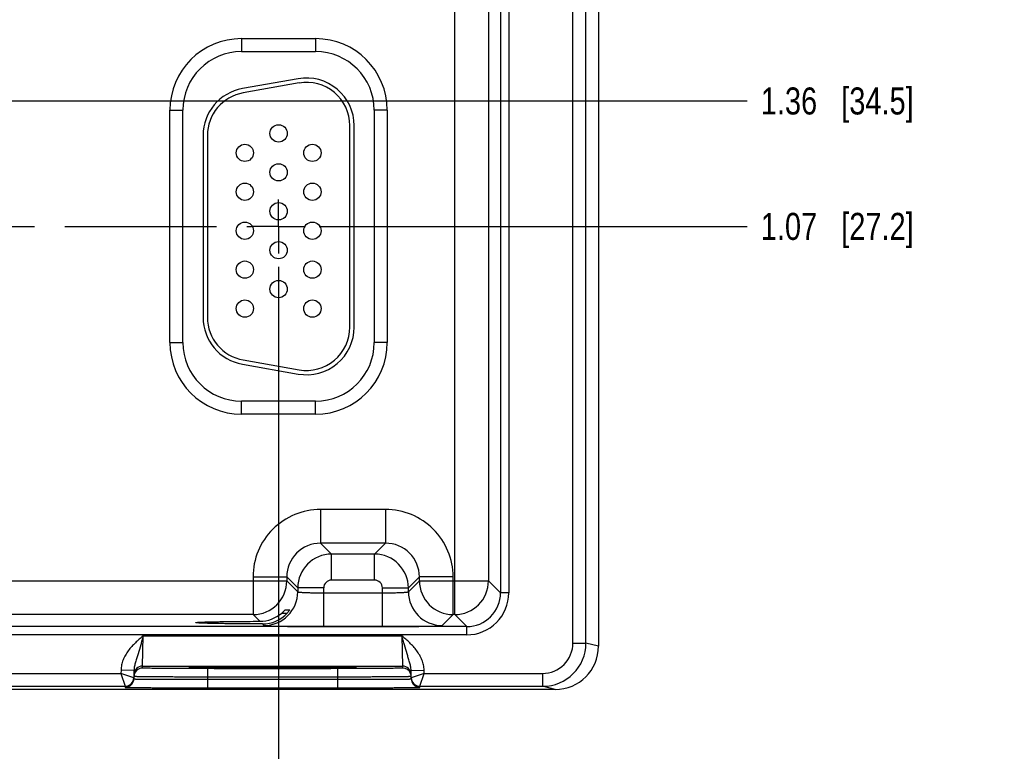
# Model space of a CAD drawing. Header units: inches. Extents: x 0 to 34, y 0 to 22.
# Tile 36 of 39: x 22.4 to 26.9, y 7.9 to 11.3. Entities that reach past the tile are written whole.
import ezdxf

# ---------------------------------------------------------------- set-up
doc = ezdxf.new("R2010")
doc.units = ezdxf.units.IN
doc.header["$LTSCALE"] = 1.87
doc.header["$MEASUREMENT"] = 0
doc.linetypes.add('CENTER', pattern=[0.6, 0.375, -0.075, 0.075, -0.075])
doc.layers.get('0').update_dxf_attribs({"linetype": 'CONTINUOUS'})
doc.layers.add('02___PRT_ALL_AXES', color=7, linetype='CONTINUOUS')
doc.layers.add('DIMENSIONS', color=7, linetype='CONTINUOUS')
doc.styles.get("Standard").update_dxf_attribs({"font": 'txt', "width": 0.8})
doc.dimstyles.new('DIMSTYLE_3', dxfattribs={"dimtxt": 0.125, "dimasz": 0.18, "dimexe": 0.125, "dimexo": 0.0625, "dimgap": 0.03125, "dimtad": 0, "dimtih": 1, "dimtoh": 1, "dimlfac": 0.5, "dimzin": 4, "dimdsep": 46, "dimtxsty": 'STANDARD', "dimblk": '_FILLED', "dimblk1": '_FILLED', "dimblk2": '_FILLED', "dimcen": 0.09, "dimadec": 0, "dimazin": 0, "dimtp": 0.01, "dimtm": 0.01, "dimtfac": 1, "dimtofl": 0, "dimtmove": 0, "dimatfit": 3, "dimldrblk": '_FILLED', "dimfxl": 1, "dimtolj": 1, "dimtzin": 4, "dimarcsym": 0})

# ---------------------------------------------------------------- blocks, each defined once
blk = doc.blocks.new('*D34')
at = {"layer": 'DIMENSIONS', "color": 2, "linetype": 'CONTINUOUS'}
blk.add_line((23.5925, 10.1541), (23.5925, 7.5131), dxfattribs=at)
at = {"layer": 'DIMENSIONS', "color": 2, "linetype": 'CONTINUOUS', "insert": (23.53, 7.4506), "char_height": 0.125, "width": 1.225, "attachment_point": 3, "rotation": 90, "line_spacing_factor": 0.9}
blk.add_mtext('7.84{\\Ftxt.shx;\\W1.000000;\\H0.125000; }[199.1]', dxfattribs=at)
blk = doc.blocks.new('_FILLED')
at = {"color": 0, "linetype": 'BYBLOCK'}
blk.add_solid([(0, 0), (-1, 0.174), (-1, -0.174)], dxfattribs=at)
blk = doc.blocks.new('*D35')
at = {"layer": 'DIMENSIONS', "color": 2, "linetype": 'CONTINUOUS'}
blk.add_line((23.78, 10.3416), (25.758, 10.3416), dxfattribs=at)
at = {"layer": 'DIMENSIONS', "color": 2, "linetype": 'CONTINUOUS', "insert": (25.8205, 10.4041), "char_height": 0.125, "width": 1.125, "attachment_point": 1, "line_spacing_factor": 0.9}
blk.add_mtext('1.07{\\Ftxt.shx;\\W1.000000;\\H0.125000; }[27.2]', dxfattribs=at)
blk = doc.blocks.new('*D37')
at = {"layer": 'DIMENSIONS', "color": 2, "linetype": 'CONTINUOUS'}
blk.add_line((20.8151, 10.9215), (25.758, 10.9215), dxfattribs=at)
at = {"layer": 'DIMENSIONS', "color": 2, "linetype": 'CONTINUOUS', "insert": (25.8205, 10.984), "char_height": 0.125, "width": 1.125, "attachment_point": 1, "line_spacing_factor": 0.9}
blk.add_mtext('1.36{\\Ftxt.shx;\\W1.000000;\\H0.125000; }[34.5]', dxfattribs=at)

msp = doc.modelspace()

# ---------------------------------------------------------------- linework, layer by layer
at = {"color": 7, "linetype": 'CONTINUOUS'}
for p, q in [((24.9526, 8.4151), (24.9526, 14.9241)), ((25.0126, 8.4151), (25.0126, 14.9241)), ((25.0705, 14.9386), (25.0705, 8.4006)), ((24.4063, 8.5469), (24.4063, 14.7923)), ((24.6179, 14.692), (24.6179, 8.6472)), ((24.656, 14.692), (24.656, 8.6472)), ((24.5623, 14.6364), (24.5623, 8.7029)), ((23.4215, 11.2097), (23.7635, 11.2097)), ((23.4215, 11.2097), (23.4215, 11.1497)), ((23.7635, 11.2097), (23.7635, 11.1497)), ((23.4215, 11.1497), (23.7635, 11.1497)), ((23.6834, 11.0243), (23.4254, 10.9788)), ((23.6868, 11.0046), (23.4288, 10.9591)), ((23.0905, 10.8786), (23.1505, 10.8786)), ((23.0905, 9.8046), (23.0905, 10.8786)), ((23.1505, 9.8046), (23.1505, 10.8786)), ((24.0946, 10.8786), (24.0346, 10.8786)), ((24.0346, 10.8786), (24.0346, 9.8046)), ((24.0946, 10.8786), (24.0946, 9.8046)), ((23.9216, 9.8756), (23.9216, 10.8076)), ((23.9416, 9.8756), (23.9416, 10.8076)), ((23.2436, 10.7621), (23.2436, 9.9211)), ((23.2636, 10.7621), (23.2636, 9.9211)), ((23.0905, 9.8046), (23.1505, 9.8046)), ((24.0946, 9.8046), (24.0346, 9.8046)), ((23.4254, 9.7044), (23.6834, 9.659)), ((23.4288, 9.7241), (23.6868, 9.6786)), ((23.7635, 9.5336), (23.4215, 9.5336)), ((23.4215, 9.4736), (23.4215, 9.5336)), ((23.7635, 9.4736), (23.7635, 9.5336)), ((23.7635, 9.4736), (23.4215, 9.4736)), ((24.0869, 9.0329), (23.7862, 9.0329)), ((23.7862, 9.0329), (23.7862, 8.8769)), ((24.0869, 9.0329), (24.0869, 8.8769)), ((24.0869, 8.8769), (23.7862, 8.8769)), ((23.7862, 8.8769), (23.837, 8.8262)), ((24.0869, 8.8769), (24.0361, 8.8262)), ((24.0361, 8.8262), (23.837, 8.8262)), ((23.837, 8.7062), (23.837, 8.8262)), ((24.0361, 8.7062), (24.0361, 8.8262)), ((22.1328, 8.7029), (23.6303, 8.7029)), ((23.4743, 8.7209), (23.6303, 8.7209)), ((23.4743, 8.7209), (23.4743, 8.5469)), ((23.6303, 8.7209), (23.681, 8.6702)), ((23.6303, 8.7209), (23.6303, 8.7029)), ((23.6303, 8.7029), (23.681, 8.6521)), ((24.0361, 8.7062), (23.837, 8.7062)), ((24.2428, 8.7209), (24.1921, 8.6702)), ((24.1921, 8.6521), (24.2428, 8.7029)), ((24.3988, 8.7209), (24.2428, 8.7209)), ((24.2428, 8.7029), (24.2428, 8.7209)), ((24.2428, 8.7029), (24.5623, 8.7029)), ((24.3988, 8.5469), (24.3988, 8.7209)), ((24.5623, 8.7029), (24.6179, 8.6472)), ((23.801, 8.6702), (23.681, 8.6702)), ((23.681, 8.6702), (23.681, 8.6521)), ((23.801, 8.4914), (23.801, 8.6702)), ((23.801, 8.6474), (24.0721, 8.6474)), ((24.0721, 8.6702), (24.1921, 8.6702)), ((24.0721, 8.4914), (24.0721, 8.6702)), ((24.1921, 8.6521), (24.1921, 8.6702)), ((24.656, 8.6472), (24.6179, 8.6472)), ((23.6077, 8.5539), (23.6324, 8.5539)), ((23.6238, 8.5694), (23.6444, 8.5694)), ((23.6444, 8.5694), (23.6443, 8.5691)), ((23.4743, 8.5469), (22.2888, 8.5469)), ((23.4743, 8.5469), (23.5055, 8.5157)), ((24.3481, 8.4962), (24.3988, 8.5469)), ((24.4063, 8.5469), (24.3988, 8.5469)), ((24.4063, 8.5469), (24.462, 8.4913)), ((24.462, 8.4913), (16.3715, 8.4913)), ((23.5177, 8.5035), (23.525, 8.4962)), ((23.801, 8.4914), (24.0721, 8.4914)), ((24.462, 8.4532), (24.462, 8.4913)), ((24.462, 8.4532), (16.3715, 8.4532)), ((22.9641, 8.3089), (22.9672, 8.4489)), ((22.9672, 8.4489), (24.1619, 8.4489)), ((24.1619, 8.4489), (24.165, 8.3089)), ((24.9526, 8.4151), (25.0126, 8.4151)), ((25.0705, 8.4006), (25.0126, 8.4151)), ((22.8644, 8.2894), (22.8641, 8.2751)), ((22.9244, 8.2884), (22.8644, 8.2894)), ((22.9244, 8.2884), (22.9237, 8.2494)), ((22.9639, 8.2996), (22.9641, 8.3089)), ((22.9641, 8.3089), (24.165, 8.3089)), ((23.1976, 8.3017), (23.1845, 8.3013)), ((23.1864, 8.3014), (23.1887, 8.3014)), ((23.1887, 8.3014), (23.1929, 8.3016)), ((23.1929, 8.3016), (23.1999, 8.3018)), ((23.1999, 8.3018), (23.2111, 8.302)), ((23.2111, 8.302), (23.225, 8.3023)), ((23.225, 8.3023), (23.2459, 8.3026)), ((23.2459, 8.3026), (23.2674, 8.3028)), ((23.8653, 8.2969), (23.2638, 8.2969)), ((23.2638, 8.2969), (23.2638, 8.2576)), ((23.2674, 8.3028), (23.2939, 8.3031)), ((23.2939, 8.3031), (23.3271, 8.3033)), ((23.3271, 8.3033), (23.3667, 8.3035)), ((23.3667, 8.3035), (23.4035, 8.3037)), ((23.4035, 8.3037), (23.4464, 8.3039)), ((23.4464, 8.3039), (23.4924, 8.304)), ((23.4924, 8.304), (23.5364, 8.304)), ((23.5364, 8.304), (23.5872, 8.304)), ((23.5872, 8.304), (23.6339, 8.304)), ((23.6339, 8.304), (23.6848, 8.3039)), ((23.6848, 8.3039), (23.7305, 8.3037)), ((23.7305, 8.3037), (23.7709, 8.3035)), ((23.7709, 8.3035), (23.8061, 8.3033)), ((23.8061, 8.3033), (23.8367, 8.303)), ((23.8367, 8.303), (23.8632, 8.3028)), ((23.8632, 8.3028), (23.8857, 8.3025)), ((23.8653, 8.2969), (23.8653, 8.2576)), ((23.8857, 8.3025), (23.9045, 8.3023)), ((23.9045, 8.3023), (23.9197, 8.302)), ((23.9197, 8.302), (23.9298, 8.3018)), ((23.9298, 8.3018), (23.9362, 8.3016)), ((23.9447, 8.3013), (23.9316, 8.3017)), ((23.9362, 8.3016), (23.9401, 8.3015)), ((23.9401, 8.3015), (23.9422, 8.3014)), ((23.9422, 8.3014), (23.944, 8.3013)), ((24.165, 8.3089), (24.1652, 8.2996)), ((24.2047, 8.2884), (24.2647, 8.2894)), ((24.2054, 8.2494), (24.2047, 8.2884)), ((24.2649, 8.2751), (24.2647, 8.2894)), ((22.1549, 8.2751), (22.8641, 8.2751)), ((22.8641, 8.2751), (22.8838, 8.2151)), ((22.9238, 8.2544), (22.8641, 8.2751)), ((23.2638, 8.2576), (23.2636, 8.2477)), ((23.2636, 8.2477), (23.8654, 8.2477)), ((23.2636, 8.2477), (23.2636, 8.2084)), ((23.8653, 8.2576), (23.2638, 8.2576)), ((23.8653, 8.2576), (23.8654, 8.2477)), ((23.8654, 8.2477), (23.8654, 8.2084)), ((24.2649, 8.2751), (24.2053, 8.2544)), ((24.2453, 8.2151), (24.2649, 8.2751)), ((24.2649, 8.2751), (24.8126, 8.2751)), ((24.8126, 8.2751), (24.8126, 8.2151)), ((24.8706, 8.2006), (15.8367, 8.2006)), ((22.1353, 8.2151), (22.8838, 8.2151)), ((22.8838, 8.2151), (22.8837, 8.2101)), ((23.2636, 8.2084), (23.8654, 8.2084)), ((24.2453, 8.2151), (24.8126, 8.2151)), ((24.2454, 8.2101), (24.2453, 8.2151)), ((24.8705, 8.2006), (24.8126, 8.2151))]:
    msp.add_line(p, q, dxfattribs=at)
for points in [[(23.1815, 8.3011), (23.1817, 8.3011), (23.182, 8.3011), (23.1825, 8.3012), (23.1831, 8.3012), (23.1837, 8.3012)], [(23.1837, 8.3012), (23.1854, 8.3013), (23.1864, 8.3014)], [(23.944, 8.3013), (23.9454, 8.3012), (23.946, 8.3012), (23.9465, 8.3012), (23.947, 8.3011), (23.9473, 8.3011), (23.9475, 8.3011)]]:
    msp.add_lwpolyline(points, dxfattribs=at)
for centre in [(23.5926, 10.7716), (23.4366, 10.6816), (23.7486, 10.6816), (23.5926, 10.5916), (23.4366, 10.5016), (23.7486, 10.5016), (23.5926, 10.4116), (23.4366, 10.3216), (23.7486, 10.3216), (23.5926, 10.2316), (23.4366, 10.1416), (23.7486, 10.1416), (23.5926, 10.0516), (23.4366, 9.9616), (23.7486, 9.9616)]:
    msp.add_circle(centre, 0.04, dxfattribs=at)
for centre, radius, start, end in [((23.4215, 10.8786), 0.3311, 90, 180), ((23.7635, 10.8786), 0.3311, 0, 90), ((23.4215, 10.8786), 0.2711, 90, 180), ((23.7635, 10.8786), 0.2711, 0, 90), ((23.7216, 10.8076), 0.22, 0, 100), ((23.4636, 10.7621), 0.22, 100, 180), ((23.7216, 10.8076), 0.2, 0, 100), ((23.4636, 10.7621), 0.2, 100, 180), ((23.4636, 9.9211), 0.22, 180, 260), ((23.4636, 9.9211), 0.2, 180, 260), ((23.7216, 9.8756), 0.22, 260, 360), ((23.7216, 9.8756), 0.2, 260, 360), ((23.4215, 9.8046), 0.3311, 180, 270), ((23.4215, 9.8046), 0.2711, 180, 270), ((23.7635, 9.8046), 0.3311, 270, 360), ((23.7635, 9.8046), 0.2711, 270, 360), ((23.7862, 8.721), 0.3119, 89.9965, 180.0035), ((24.0869, 8.721), 0.3119, 359.9965, 90.0035), ((23.7861, 8.721), 0.1559, 89.9716, 180.0283), ((24.087, 8.721), 0.1559, 359.9716, 90.0283), ((23.837, 8.6702), 0.156, 90.0146, 179.9846), ((24.0361, 8.6702), 0.156, 0.0146, 89.9846), ((23.4742, 8.7029), 0.156, 270.021, 359.979), ((23.837, 8.6702), 0.036, 89.9966, 180.0034), ((24.0361, 8.6702), 0.036, 359.9966, 90.0034), ((24.3989, 8.7029), 0.156, 180.021, 269.979), ((24.4063, 8.7029), 0.156, 270.021, 359.979), ((23.525, 8.6522), 0.156, 270.0209, 359.9791), ((24.3481, 8.6522), 0.156, 180.0209, 269.9791), ((24.462, 8.6472), 0.194, 269.9965, 0.0035), ((24.462, 8.6472), 0.1559, 269.9898, 0.0101), ((23.505, 8.6729), 0.1572, 270.1941, 310.7845), ((23.5181, 8.6582), 0.1547, 269.8484, 317.6118), ((24.8126, 8.4151), 0.2, 269.9985, 359.9979), ((24.8126, 8.4151), 0.14, 269.9946, 359.9963), ((24.8706, 8.4006), 0.2, 270.0033, 359.9959), ((22.9639, 8.2596), 0.04, 89.9992, 178.9986), ((22.9641, 8.2689), 0.04, 89.9992, 178.9986), ((24.165, 8.2689), 0.04, 1.0014, 90.0008), ((24.1652, 8.2596), 0.04, 20.7796, 90.0003), ((22.8837, 8.2501), 0.04, 270.0002, 339.1526), ((22.8838, 8.2551), 0.04, 270.0016, 359.0005), ((22.8837, 8.2551), 0.0401, 329.3438, 339.2115), ((22.8838, 8.25), 0.0399, 339.1513, 339.636), ((22.8834, 8.2501), 0.0403, 339.7051, 358.9319), ((22.8837, 8.2551), 0.0401, 339.2286, 349.1037), ((22.8837, 8.2551), 0.0401, 351.8218, 358.9914), ((24.1649, 8.2595), 0.0403, 1.0723, 20.7062), ((24.2453, 8.2551), 0.0401, 181.0086, 188.1788), ((24.2453, 8.2551), 0.04, 180.9995, 270.0002), ((24.2456, 8.2501), 0.0403, 181.0687, 200.3504), ((24.2453, 8.2551), 0.0401, 190.8968, 200.7723), ((24.2453, 8.2551), 0.0401, 200.7894, 210.6574), ((24.2453, 8.25), 0.0399, 200.4202, 200.9059), ((24.2454, 8.2501), 0.04, 200.9045, 269.9998)]:
    msp.add_arc(centre, radius, start, end, dxfattribs=at)
for points, knots in [([(23.681, 8.6521), (23.681, 8.652), (23.6813, 8.6518), (23.6818, 8.6516), (23.6827, 8.6514), (23.6843, 8.6511), (23.687, 8.6507), (23.6911, 8.6503), (23.6962, 8.6498), (23.7022, 8.6495), (23.7092, 8.6491), (23.7171, 8.6487), (23.7258, 8.6484), (23.7387, 8.6481), (23.7561, 8.6477), (23.7781, 8.6474), (23.7933, 8.6474), (23.801, 8.6474)], [0, 0, 0, 0, 0.0028, 0.007571, 0.014536, 0.023747, 0.048912, 0.082937, 0.125539, 0.176337, 0.234865, 0.300581, 0.372872, 0.451063, 0.622161, 0.807461, 1, 1, 1, 1]), ([(24.0721, 8.6474), (24.0798, 8.6474), (24.095, 8.6474), (24.117, 8.6477), (24.1344, 8.6481), (24.1473, 8.6484), (24.156, 8.6487), (24.1639, 8.6491), (24.1709, 8.6495), (24.1769, 8.6498), (24.182, 8.6503), (24.1861, 8.6507), (24.1888, 8.6511), (24.1904, 8.6514), (24.1913, 8.6516), (24.1918, 8.6518), (24.1921, 8.652), (24.1921, 8.6521)], [0, 0, 0, 0, 0.192539, 0.377839, 0.548937, 0.627128, 0.699419, 0.765135, 0.823663, 0.874461, 0.917063, 0.951088, 0.976253, 0.985464, 0.992429, 0.9972, 1, 1, 1, 1]), ([(23.6077, 8.5539), (23.6087, 8.5547), (23.6106, 8.5564), (23.6133, 8.5589), (23.6159, 8.5614), (23.6182, 8.5637), (23.62, 8.5656), (23.6213, 8.5669), (23.622, 8.5677), (23.6227, 8.5683), (23.6231, 8.5688), (23.6234, 8.5691), (23.6236, 8.5692), (23.6237, 8.5693), (23.6237, 8.5694), (23.6238, 8.5694)], [0, 0, 0, 0, 0.173344, 0.342239, 0.503511, 0.653218, 0.785993, 0.843867, 0.89463, 0.937022, 0.969653, 0.981851, 0.991063, 0.997138, 1, 1, 1, 1]), ([(23.6443, 8.5691), (23.6441, 8.5688), (23.6437, 8.5681), (23.6424, 8.5661), (23.64, 8.5629), (23.6365, 8.5585), (23.6339, 8.5555), (23.6324, 8.5539)], [0, 0, 0, 0, 0.049958, 0.132106, 0.368481, 0.667625, 1, 1, 1, 1]), ([(23.2102, 8.5096), (23.2102, 8.5097), (23.2103, 8.5098), (23.2108, 8.51), (23.2118, 8.5102), (23.2135, 8.5105), (23.2159, 8.5107), (23.2189, 8.511), (23.2226, 8.5112), (23.227, 8.5115), (23.2341, 8.5118), (23.2446, 8.5123), (23.259, 8.5127), (23.2757, 8.5132), (23.2946, 8.5136), (23.3157, 8.514), (23.3386, 8.5144), (23.3633, 8.5147), (23.3991, 8.5151), (23.4467, 8.5155), (23.4855, 8.5156), (23.5055, 8.5157)], [0, 0, 0, 0, 0.000546, 0.001529, 0.005113, 0.010953, 0.019064, 0.029439, 0.042054, 0.056878, 0.073883, 0.114342, 0.163161, 0.219936, 0.284205, 0.355522, 0.433341, 0.517028, 0.605954, 0.796805, 1, 1, 1, 1]), ([(23.5177, 8.5035), (23.497, 8.5035), (23.4568, 8.5037), (23.4075, 8.504), (23.3702, 8.5044), (23.3445, 8.5047), (23.3206, 8.5051), (23.2986, 8.5055), (23.2788, 8.5059), (23.2612, 8.5064), (23.2462, 8.5069), (23.2352, 8.5073), (23.2278, 8.5077), (23.2232, 8.5079), (23.2193, 8.5082), (23.2161, 8.5085), (23.2136, 8.5087), (23.2118, 8.509), (23.2108, 8.5092), (23.2103, 8.5094), (23.2102, 8.5095), (23.2102, 8.5096)], [0, 0, 0, 0, 0.201687, 0.391972, 0.480885, 0.564696, 0.642724, 0.714312, 0.778901, 0.835998, 0.885101, 0.925812, 0.942932, 0.957853, 0.97054, 0.980957, 0.989089, 0.994929, 0.998498, 0.999468, 1, 1, 1, 1]), ([(23.525, 8.4962), (23.5251, 8.4961), (23.5253, 8.496), (23.5259, 8.4958), (23.527, 8.4957), (23.5289, 8.4954), (23.5314, 8.4952), (23.5345, 8.495), (23.5382, 8.4948), (23.5426, 8.4945), (23.5497, 8.4942), (23.5599, 8.4939), (23.5739, 8.4935), (23.59, 8.4931), (23.6081, 8.4928), (23.6281, 8.4925), (23.6496, 8.4922), (23.6726, 8.492), (23.7055, 8.4917), (23.7484, 8.4915), (23.7832, 8.4914), (23.801, 8.4914)], [0, 0, 0, 0, 0.000833, 0.002206, 0.006659, 0.013424, 0.022497, 0.033865, 0.047502, 0.063379, 0.081459, 0.124054, 0.174892, 0.233496, 0.299314, 0.37173, 0.450061, 0.533571, 0.621474, 0.807113, 1, 1, 1, 1]), ([(24.0721, 8.4914), (24.0899, 8.4914), (24.1247, 8.4915), (24.1676, 8.4917), (24.2005, 8.492), (24.2235, 8.4922), (24.245, 8.4925), (24.265, 8.4928), (24.2831, 8.4931), (24.2992, 8.4935), (24.3132, 8.4939), (24.3234, 8.4942), (24.3305, 8.4945), (24.3349, 8.4948), (24.3386, 8.495), (24.3417, 8.4952), (24.3442, 8.4954), (24.3461, 8.4957), (24.3472, 8.4958), (24.3478, 8.496), (24.348, 8.4961), (24.3481, 8.4962)], [0, 0, 0, 0, 0.192887, 0.378526, 0.466429, 0.549939, 0.62827, 0.700686, 0.766504, 0.825108, 0.875946, 0.918541, 0.936621, 0.952498, 0.966135, 0.977503, 0.986576, 0.993341, 0.997794, 0.999167, 1, 1, 1, 1]), ([(22.9672, 8.4489), (22.9548, 8.4382), (22.9301, 8.4169), (22.9023, 8.3868), (22.8843, 8.3595), (22.8736, 8.3374), (22.8664, 8.3139), (22.8645, 8.2976), (22.8644, 8.2894)], [0, 0, 0, 0, 0.250107, 0.500012, 0.625054, 0.750068, 0.87505, 1, 1, 1, 1]), ([(22.9672, 8.4489), (22.9652, 8.4417), (22.9613, 8.4275), (22.9535, 8.3996), (22.9455, 8.3726), (22.9372, 8.3464), (22.9313, 8.3274), (22.9263, 8.3082), (22.9245, 8.295), (22.9244, 8.2884)], [0, 0, 0, 0, 0.134218, 0.266709, 0.521449, 0.642959, 0.761737, 0.879896, 1, 1, 1, 1]), ([(24.2647, 8.2894), (24.2645, 8.2976), (24.2626, 8.3139), (24.2555, 8.3374), (24.2448, 8.3595), (24.2268, 8.3868), (24.1989, 8.4169), (24.1742, 8.4383), (24.1619, 8.4489)], [0, 0, 0, 0, 0.12495, 0.249932, 0.374946, 0.499988, 0.749893, 1, 1, 1, 1]), ([(24.2047, 8.2884), (24.2046, 8.295), (24.2028, 8.3082), (24.1977, 8.3274), (24.1919, 8.3464), (24.1836, 8.3726), (24.1755, 8.3996), (24.1678, 8.4275), (24.1638, 8.4417), (24.1619, 8.4489)], [0, 0, 0, 0, 0.120104, 0.238263, 0.357041, 0.478551, 0.733291, 0.865782, 1, 1, 1, 1]), ([(23.2638, 8.2969), (23.2443, 8.2969), (23.206, 8.297), (23.1589, 8.2971), (23.1229, 8.2973), (23.0977, 8.2974), (23.0741, 8.2975), (23.0524, 8.2977), (23.0327, 8.2979), (23.0152, 8.2981), (23.0021, 8.2983), (22.9929, 8.2984), (22.9869, 8.2986), (22.9816, 8.2987), (22.977, 8.2988), (22.9731, 8.2989), (22.9699, 8.299), (22.9676, 8.2992), (22.9662, 8.2992), (22.9654, 8.2993), (22.9648, 8.2994), (22.9643, 8.2994), (22.9641, 8.2995), (22.9639, 8.2995), (22.9639, 8.2996)], [0, 0, 0, 0, 0.195093, 0.382688, 0.4714, 0.555569, 0.634386, 0.70709, 0.77298, 0.831424, 0.881858, 0.903917, 0.923799, 0.941455, 0.956844, 0.969929, 0.980679, 0.989069, 0.992374, 0.995082, 0.997194, 0.998709, 0.999633, 1, 1, 1, 1]), ([(23.1845, 8.3013), (23.1834, 8.3013), (23.1819, 8.3012), (23.18, 8.3011), (23.179, 8.301), (23.1782, 8.3009), (23.1776, 8.3008), (23.1773, 8.3008), (23.1771, 8.3007), (23.1771, 8.3006)], [0, 0, 0, 0, 0.434014, 0.60498, 0.745139, 0.854442, 0.932943, 0.980898, 1, 1, 1, 1]), ([(23.1771, 8.3006), (23.1771, 8.3006), (23.1773, 8.3005), (23.1776, 8.3005), (23.1782, 8.3004), (23.179, 8.3003), (23.18, 8.3002), (23.1818, 8.3001), (23.1833, 8.3), (23.1844, 8.3)], [0, 0, 0, 0, 0.019133, 0.067065, 0.145526, 0.254795, 0.394938, 0.565909, 1, 1, 1, 1]), ([(23.1844, 8.3), (23.1905, 8.2997), (23.2064, 8.2993), (23.2352, 8.2988), (23.2738, 8.2984), (23.3209, 8.298), (23.3752, 8.2977), (23.4573, 8.2974), (23.5645, 8.2972), (23.6718, 8.2974), (23.7538, 8.2977), (23.8081, 8.298), (23.8553, 8.2984), (23.8938, 8.2988), (23.9227, 8.2993), (23.9385, 8.2997), (23.9447, 8.3)], [0, 0, 0, 0, 0.024286, 0.062595, 0.113812, 0.176419, 0.248572, 0.328145, 0.500002, 0.671859, 0.751431, 0.823584, 0.88619, 0.937406, 0.975714, 1, 1, 1, 1]), ([(23.9316, 8.3017), (23.9237, 8.3019), (23.9052, 8.3023), (23.8581, 8.3029), (23.7832, 8.3035), (23.6795, 8.3039), (23.5647, 8.3041), (23.4498, 8.3039), (23.346, 8.3035), (23.2711, 8.3029), (23.224, 8.3023), (23.2055, 8.3019), (23.1976, 8.3017)], [0, 0, 0, 0, 0.032236, 0.075768, 0.192263, 0.338305, 0.499876, 0.661464, 0.807557, 0.924131, 0.967712, 1, 1, 1, 1]), ([(24.1652, 8.2996), (24.1652, 8.2995), (24.165, 8.2995), (24.1648, 8.2994), (24.1643, 8.2994), (24.1637, 8.2993), (24.1629, 8.2992), (24.1614, 8.2992), (24.1592, 8.299), (24.156, 8.2989), (24.152, 8.2988), (24.1474, 8.2987), (24.1421, 8.2986), (24.1362, 8.2984), (24.127, 8.2983), (24.1139, 8.2981), (24.0964, 8.2979), (24.0767, 8.2977), (24.0549, 8.2975), (24.0314, 8.2974), (24.0062, 8.2973), (23.9702, 8.2971), (23.923, 8.297), (23.8848, 8.2969), (23.8653, 8.2969)], [0, 0, 0, 0, 0.000367, 0.001291, 0.002806, 0.004918, 0.007626, 0.010931, 0.019321, 0.030071, 0.043156, 0.058545, 0.076201, 0.096083, 0.118142, 0.168576, 0.22702, 0.29291, 0.365614, 0.444431, 0.5286, 0.617312, 0.804907, 1, 1, 1, 1]), ([(23.952, 8.3006), (23.952, 8.3007), (23.9518, 8.3008), (23.9515, 8.3008), (23.9509, 8.3009), (23.9501, 8.301), (23.9491, 8.3011), (23.9472, 8.3012), (23.9457, 8.3013), (23.9447, 8.3013)], [0, 0, 0, 0, 0.01914, 0.067086, 0.145565, 0.254848, 0.394999, 0.565968, 1, 1, 1, 1]), ([(23.9447, 8.3), (23.9457, 8.3), (23.9472, 8.3001), (23.9491, 8.3002), (23.9501, 8.3003), (23.9509, 8.3004), (23.9515, 8.3005), (23.9518, 8.3005), (23.952, 8.3006), (23.952, 8.3006)], [0, 0, 0, 0, 0.434093, 0.605065, 0.745208, 0.854475, 0.932936, 0.980866, 1, 1, 1, 1]), ([(22.9237, 8.2494), (22.9237, 8.2493), (22.9239, 8.2493), (22.9242, 8.2492), (22.9247, 8.2492), (22.9254, 8.2491), (22.9263, 8.2491), (22.9274, 8.249), (22.9288, 8.249), (22.9309, 8.2489), (22.9341, 8.2488), (22.9386, 8.2487), (22.9438, 8.2486), (22.9498, 8.2485), (22.9566, 8.2484), (22.967, 8.2483), (22.9819, 8.2482), (23.0017, 8.248), (23.024, 8.2479), (23.0487, 8.2478), (23.0754, 8.2477), (23.1039, 8.2477), (23.1447, 8.2476), (23.1982, 8.2476), (23.2415, 8.2477), (23.2636, 8.2477)], [0, 0, 0, 0, 0.000343, 0.001258, 0.002769, 0.004877, 0.007583, 0.010885, 0.014783, 0.019273, 0.030023, 0.043107, 0.058497, 0.076154, 0.096037, 0.118098, 0.168537, 0.226986, 0.292882, 0.365592, 0.444414, 0.528588, 0.617304, 0.804905, 1, 1, 1, 1]), ([(23.2638, 8.2576), (23.2417, 8.2577), (23.1983, 8.2578), (23.1449, 8.258), (23.1041, 8.2582), (23.0755, 8.2584), (23.0488, 8.2585), (23.0242, 8.2587), (23.0019, 8.2589), (22.9821, 8.2591), (22.9672, 8.2592), (22.9568, 8.2594), (22.95, 8.2595), (22.944, 8.2596), (22.9388, 8.2597), (22.9343, 8.2598), (22.9311, 8.2599), (22.929, 8.2599), (22.9276, 8.26), (22.9265, 8.26), (22.9256, 8.2601), (22.9249, 8.2601), (22.9244, 8.2602), (22.9241, 8.2602), (22.9239, 8.2602), (22.9239, 8.2603)], [0, 0, 0, 0, 0.195105, 0.382709, 0.471426, 0.555601, 0.634423, 0.707133, 0.773029, 0.831479, 0.881919, 0.90398, 0.923864, 0.941522, 0.956913, 0.969998, 0.980748, 0.985238, 0.989136, 0.992438, 0.995144, 0.997251, 0.998759, 0.99967, 1, 1, 1, 1]), ([(24.2052, 8.2603), (24.2052, 8.2602), (24.205, 8.2602), (24.2047, 8.2602), (24.2042, 8.2601), (24.2035, 8.2601), (24.2025, 8.26), (24.2014, 8.26), (24.2001, 8.2599), (24.1979, 8.2599), (24.1947, 8.2598), (24.1903, 8.2597), (24.1851, 8.2596), (24.1791, 8.2595), (24.1723, 8.2594), (24.1618, 8.2592), (24.147, 8.2591), (24.1272, 8.2589), (24.1049, 8.2587), (24.0802, 8.2585), (24.0535, 8.2584), (24.025, 8.2582), (23.9842, 8.258), (23.9307, 8.2578), (23.8874, 8.2577), (23.8653, 8.2576)], [0, 0, 0, 0, 0.00033, 0.001241, 0.002749, 0.004856, 0.007562, 0.010864, 0.014762, 0.019252, 0.030002, 0.043087, 0.058477, 0.076135, 0.096019, 0.118081, 0.168521, 0.22697, 0.292867, 0.365576, 0.444398, 0.528573, 0.61729, 0.804895, 1, 1, 1, 1]), ([(23.8654, 8.2477), (23.8875, 8.2477), (23.9309, 8.2476), (23.9843, 8.2476), (24.0252, 8.2477), (24.0537, 8.2477), (24.0804, 8.2478), (24.1051, 8.2479), (24.1274, 8.248), (24.1472, 8.2482), (24.162, 8.2483), (24.1725, 8.2484), (24.1793, 8.2485), (24.1852, 8.2486), (24.1905, 8.2487), (24.1949, 8.2488), (24.1981, 8.2489), (24.2003, 8.249), (24.2016, 8.249), (24.2027, 8.2491), (24.2037, 8.2491), (24.2044, 8.2492), (24.2049, 8.2492), (24.2052, 8.2493), (24.2054, 8.2493), (24.2054, 8.2494)], [0, 0, 0, 0, 0.195095, 0.382696, 0.471412, 0.555586, 0.634408, 0.707117, 0.773014, 0.831463, 0.881902, 0.903963, 0.923846, 0.941503, 0.956893, 0.969977, 0.980727, 0.985217, 0.989115, 0.992417, 0.995123, 0.997231, 0.998742, 0.999657, 1, 1, 1, 1]), ([(22.8837, 8.2101), (22.8837, 8.2101), (22.8838, 8.21), (22.8838, 8.21), (22.884, 8.21), (22.8843, 8.21), (22.8848, 8.2099), (22.8856, 8.2099), (22.8866, 8.2099), (22.8879, 8.2098), (22.8894, 8.2098), (22.8918, 8.2097), (22.8954, 8.2097), (22.9004, 8.2096), (22.9062, 8.2095), (22.9129, 8.2094), (22.9204, 8.2094), (22.9321, 8.2093), (22.9487, 8.2091), (22.9709, 8.209), (22.9958, 8.2089), (23.0234, 8.2088), (23.0532, 8.2087), (23.0851, 8.2086), (23.1187, 8.2085), (23.1537, 8.2085), (23.2022, 8.2084), (23.2389, 8.2084), (23.2636, 8.2084)], [0, 0, 0, 0, 0.000092, 0.000323, 0.000702, 0.001231, 0.002737, 0.004843, 0.007547, 0.010849, 0.014746, 0.019237, 0.029987, 0.043072, 0.058464, 0.076123, 0.096008, 0.118071, 0.168514, 0.226966, 0.292866, 0.365578, 0.444402, 0.528578, 0.617296, 0.7097, 0.8049, 1, 1, 1, 1]), ([(23.8654, 8.2084), (23.8901, 8.2084), (23.9269, 8.2084), (23.9754, 8.2085), (24.0104, 8.2085), (24.044, 8.2086), (24.0759, 8.2087), (24.1057, 8.2088), (24.1332, 8.2089), (24.1582, 8.209), (24.1803, 8.2091), (24.1969, 8.2093), (24.2086, 8.2094), (24.2162, 8.2094), (24.2229, 8.2095), (24.2287, 8.2096), (24.2337, 8.2097), (24.2373, 8.2097), (24.2397, 8.2098), (24.2412, 8.2098), (24.2424, 8.2099), (24.2435, 8.2099), (24.2442, 8.2099), (24.2448, 8.21), (24.2451, 8.21), (24.2452, 8.21), (24.2453, 8.21), (24.2454, 8.2101), (24.2454, 8.2101)], [0, 0, 0, 0, 0.1951, 0.2903, 0.382704, 0.471422, 0.555598, 0.634422, 0.707134, 0.773034, 0.831486, 0.881929, 0.903992, 0.923877, 0.941536, 0.956928, 0.970013, 0.980763, 0.985254, 0.989151, 0.992453, 0.995157, 0.997263, 0.998769, 0.999298, 0.999677, 0.999908, 1, 1, 1, 1])]:
    msp.add_open_spline(points, degree=3, knots=knots, dxfattribs=at)
at = {"layer": '02___PRT_ALL_AXES', "color": 7, "linetype": 'CENTER'}
for p, q in [((23.5925, 10.3416), (23.5925, 10.4666)), ((21.4825, 10.3416), (23.4675, 10.3416)), ((23.5925, 10.3416), (23.4675, 10.3416)), ((23.5925, 10.3416), (23.7175, 10.3416)), ((23.5925, 10.3416), (23.5925, 10.2166))]:
    msp.add_line(p, q, dxfattribs=at)

# ---------------------------------------------------------------- dimensions: what is measured, and where the dimension line sits
at = {"layer": 'DIMENSIONS', "color": 2, "linetype": 'CONTINUOUS'}
for feature_location, offset, dtype, origin, picture, middle in [((20.8151, 10.9215), (4.943, 0), 0, (20.7526, 8.2013), '*D37', (26.383, 10.9215)), ((23.78, 10.3416), (1.978, 0), 0, (23.7175, 8.2013), '*D35', (26.383, 10.3416)), ((23.5925, 10.1541), (0, -2.641), 1, (7.9125, 10.2166), '*D34', (23.5925, 6.8381))]:
    dim = msp.add_ordinate_dim(feature_location=feature_location, offset=offset, dtype=dtype, origin=origin, dimstyle='DIMSTYLE_3', dxfattribs=at)
    dim.commit()
    dim.dimension.update_dxf_attribs({"geometry": picture, "text_midpoint": middle})

doc.saveas('drawing.dxf')
